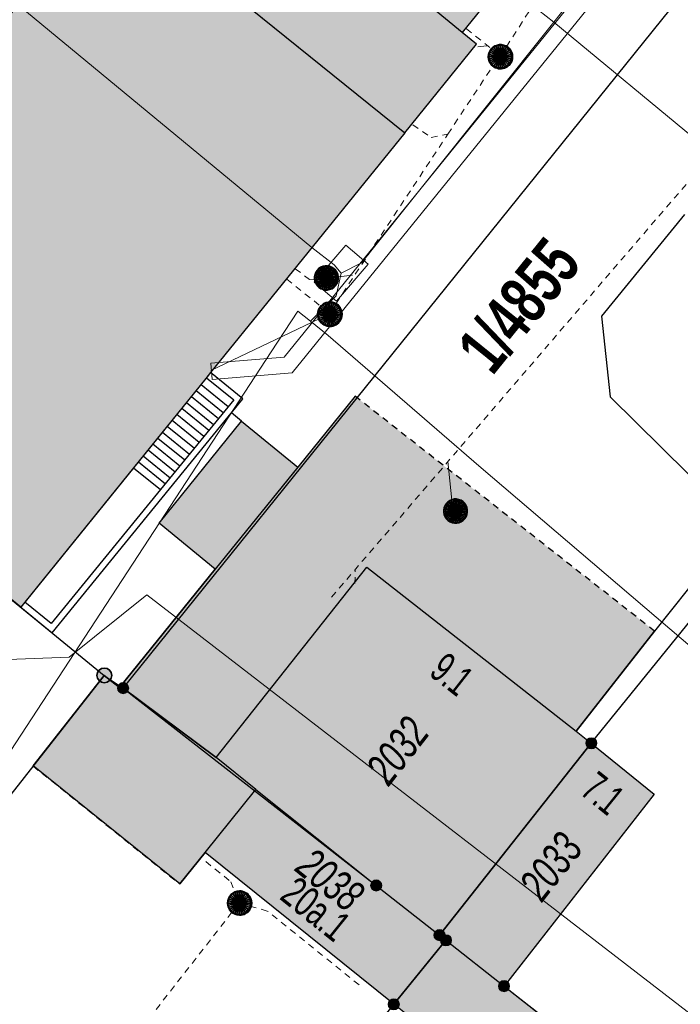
# Model space of a CAD drawing. Header units: metres. Extents: x 2695560 to 2696939, y 1260529 to 1262050.
# Tile 70 of 256: x 2695978 to 2695998, y 1260854 to 1260885. Entities that reach past the tile are written whole.
import ezdxf

# ---------------------------------------------------------------- set-up
doc = ezdxf.new("R2010")
doc.units = ezdxf.units.M
doc.linetypes.add('AUSGEZOGEN', pattern=[0])
doc.linetypes.add('VERDECKT2_S2', pattern=[0.36, 0.2, -0.16])
for name, color, linetype in [('XR$1$AV_Flächen (EO)', 7, 'AUSGEZOGEN'), ('XR$1$AV_Gebäudeflächen (BB)', 7, 'AUSGEZOGEN'), ('XR$1$AV_Gebäudeflächen (EO)', 7, 'AUSGEZOGEN'), ('XR$1$AV_Gebäudeflächen ut.', 7, 'AUSGEZOGEN'), ('XR$1$AV_Grenzpunkte', 7, 'AUSGEZOGEN'), ('XR$1$AV_Grundstück-Nr.', 7, 'AUSGEZOGEN'), ('XR$1$AV_Haus-Nr.', 7, 'AUSGEZOGEN'), ('XR$1$AV_Linien (BB)', 7, 'AUSGEZOGEN'), ('XR$1$AV_Linien (EO)', 7, 'AUSGEZOGEN'), ('XR$1$AV_Versicherung-Nr.', 7, 'AUSGEZOGEN'), ('XR$1$AW_LK_Schachtdeckel', 24, 'AUSGEZOGEN'), ('XR$1$Liegenschaftsgrenzen', 7, 'AUSGEZOGEN'), ('XR$1$PFAV', 255, 'AUSGEZOGEN'), ('XR$1$PFAW', 255, 'AUSGEZOGEN')]:
    doc.layers.add(name, color=color, linetype=linetype)
for name, color, linetype, lineweight in [('XR$2$ABW-Linie-R-genau', 4, 'AUSGEZOGEN', 18), ('XR$2$ABW-Linie-R-ungenau', 4, 'VERDECKT2_S2', 18), ('XR$2$ABW-Punkt', 6, 'AUSGEZOGEN', 18), ('XR$2$ELE-LinieFlaeche-genau', 1, 'AUSGEZOGEN', 18), ('XR$2$KOM-Flaeche-U-oberirdisch', 91, 'AUSGEZOGEN', 18), ('XR$2$KOM-Linie-U-genau', 91, 'AUSGEZOGEN', 18)]:
    doc.layers.add(name, color=color, linetype=linetype, lineweight=lineweight)
doc.styles.add('ARIAL', font='arial.ttf')

# ---------------------------------------------------------------- blocks, each defined once
blk = doc.blocks.new('BAV15')
at = {"layer": 'XR$1$PFAV', "transparency": 33554687}
blk.add_hatch(color=7, dxfattribs=at).paths.add_polyline_path([(0.5, 0), (0.49, 0.101), (0.459, 0.197), (0.41, 0.286), (0.344, 0.362), (0.264, 0.424), (0.174, 0.469), (0.076, 0.494), (-0.025, 0.499), (-0.125, 0.484), (-0.22, 0.449), (-0.306, 0.395), (-0.379, 0.326), (-0.437, 0.243), (-0.477, 0.15), (-0.497, 0.051), (-0.497, -0.051), (-0.477, -0.15), (-0.437, -0.243), (-0.379, -0.326), (-0.306, -0.395), (-0.22, -0.449), (-0.125, -0.484), (-0.025, -0.499), (0.076, -0.494), (0.174, -0.469), (0.264, -0.424), (0.344, -0.362), (0.41, -0.286), (0.459, -0.197), (0.49, -0.101)])
at = {"color": 7, "transparency": 33554687}
for start, end in [(90, 270), (270, 90)]:
    blk.add_arc((0, 0), 0.5, start, end, dxfattribs=at)
at = {"layer": 'XR$1$PFAV', "transparency": 33554687}
blk.add_circle((0, 0), 0.5, dxfattribs=at)
blk = doc.blocks.new('BAW2090')
at = {"layer": 'XR$1$PFAW', "lineweight": 25, "transparency": 33554687}
blk.add_hatch(color=7, dxfattribs=at).paths.add_polyline_path([(0.5, 0), (0.49, 0.101), (0.459, 0.197), (0.41, 0.286), (0.344, 0.362), (0.264, 0.424), (0.174, 0.469), (0.076, 0.494), (-0.025, 0.499), (-0.125, 0.484), (-0.22, 0.449), (-0.306, 0.395), (-0.379, 0.326), (-0.437, 0.243), (-0.477, 0.15), (-0.497, 0.051), (-0.497, -0.051), (-0.477, -0.15), (-0.437, -0.243), (-0.379, -0.326), (-0.306, -0.395), (-0.22, -0.449), (-0.125, -0.484), (-0.025, -0.499), (0.076, -0.494), (0.174, -0.469), (0.264, -0.424), (0.344, -0.362), (0.41, -0.286), (0.459, -0.197), (0.49, -0.101)])
at = {"lineweight": 25, "transparency": 33554687}
for p, q in [((-0.177, 0.468), (-0.177, -0.468)), ((0.179, 0.467), (0.177, -0.468))]:
    blk.add_line(p, q, dxfattribs=at)
for start, end in [(90, 180), (0, 90), (180, 270), (270, 0)]:
    blk.add_arc((0, 0), 0.5, start, end, dxfattribs=at)
blk = doc.blocks.new('BAW2082')
at = {"layer": 'XR$1$PFAW', "transparency": 33554687}
blk.add_hatch(color=7, dxfattribs=at).paths.add_polyline_path([(0.509, -0.003), (0.499, 0.098), (0.469, 0.194), (0.42, 0.283), (0.354, 0.359), (0.274, 0.421), (0.183, 0.466), (0.085, 0.491), (-0.016, 0.496), (-0.116, 0.481), (-0.211, 0.446), (-0.297, 0.392), (-0.37, 0.323), (-0.428, 0.24), (-0.468, 0.147), (-0.488, 0.047), (-0.488, -0.054), (-0.468, -0.153), (-0.428, -0.246), (-0.37, -0.329), (-0.297, -0.398), (-0.211, -0.452), (-0.116, -0.487), (-0.016, -0.502), (0.085, -0.497), (0.183, -0.472), (0.274, -0.427), (0.354, -0.366), (0.42, -0.289), (0.469, -0.2), (0.499, -0.104)])
at = {"transparency": 33554687}
for start, end in [(91.1948, 268.8052), (268.8052, 91.1948)]:
    blk.add_arc((0.01, 0), 0.5, start, end, dxfattribs=at)
at = {"layer": 'XR$1$PFAW', "transparency": 33554687}
blk.add_circle((0.009, -0.003), 0.5, dxfattribs=at)
blk = doc.blocks.new('BAW2088')
at = {"layer": 'XR$1$PFAW', "transparency": 33554687}
blk.add_hatch(color=253, dxfattribs=at).paths.add_polyline_path([(0.51, 0), (0.5, 0.101), (0.47, 0.197), (0.421, 0.286), (0.355, 0.362), (0.275, 0.424), (0.184, 0.469), (0.086, 0.494), (-0.015, 0.499), (-0.115, 0.484), (-0.21, 0.449), (-0.296, 0.395), (-0.369, 0.326), (-0.427, 0.243), (-0.467, 0.15), (-0.487, 0.051), (-0.487, -0.051), (-0.467, -0.15), (-0.427, -0.243), (-0.369, -0.326), (-0.296, -0.395), (-0.21, -0.449), (-0.115, -0.484), (-0.015, -0.499), (0.086, -0.494), (0.184, -0.469), (0.275, -0.424), (0.355, -0.362), (0.421, -0.286), (0.47, -0.197), (0.5, -0.101)])
at = {"transparency": 33554687}
for start, end in [(91.1948, 268.8052), (268.8052, 91.1948)]:
    blk.add_arc((0.01, 0), 0.5, start, end, dxfattribs=at)
at = {"layer": 'XR$1$PFAW', "transparency": 33554687}
blk.add_circle((0.01, 0), 0.5, dxfattribs=at)
blk = doc.blocks.new('ABW-NORMSCHACHT_WEITERE')
at = {"layer": 'XR$2$ABW-Punkt', "linetype": 'AUSGEZOGEN', "lineweight": 25, "transparency": 33554687}
for points in [[(-196, 39, 2500), (0, 0, 2500), (-200, 0, 2500)], [(-196, 39), (0, 0), (-200, 0)], [(-196, 39, 2500), (-196, 39), (-200, 0), (-200, 0, 2500)], [(-200, 0, 2500), (0, 0, 2500), (-196, -39, 2500)], [(-200, 0), (0, 0), (-196, -39)], [(-185, 77, 2500), (0, 0, 2500), (-196, 39, 2500)], [(-185, 77), (0, 0), (-196, 39)], [(-185, 77, 2500), (-185, 77), (-196, 39), (-196, 39, 2500)], [(-196, -39, 2500), (0, 0, 2500), (-185, -77, 2500)], [(-196, -39), (0, 0), (-185, -77)], [(-166, 111, 2500), (0, 0, 2500), (-185, 77, 2500)], [(-166, 111), (0, 0), (-185, 77)], [(-166, 111, 2500), (-166, 111), (-185, 77), (-185, 77, 2500)], [(-185, -77, 2500), (0, 0, 2500), (-166, -111, 2500)], [(-185, -77), (0, 0), (-166, -111)], [(-141, 141, 2500), (0, 0, 2500), (-166, 111, 2500)], [(-141, 141), (0, 0), (-166, 111)], [(-141, 141, 2500), (-141, 141), (-166, 111), (-166, 111, 2500)], [(-166, -111, 2500), (0, 0, 2500), (-141, -141, 2500)], [(-166, -111), (0, 0), (-141, -141)], [(-111, 166, 2500), (0, 0, 2500), (-141, 141, 2500)], [(-111, 166), (0, 0), (-141, 141)], [(-111, 166, 2500), (-111, 166), (-141, 141), (-141, 141, 2500)], [(-141, -141, 2500), (0, 0, 2500), (-111, -166, 2500)], [(-141, -141), (0, 0), (-111, -166)], [(-77, 185, 2500), (0, 0, 2500), (-111, 166, 2500)], [(-77, 185), (0, 0), (-111, 166)], [(-77, 185, 2500), (-77, 185), (-111, 166), (-111, 166, 2500)], [(-111, -166, 2500), (0, 0, 2500), (-77, -185, 2500)], [(-111, -166), (0, 0), (-77, -185)], [(-39, 196, 2500), (0, 0, 2500), (-77, 185, 2500)], [(-39, 196), (0, 0), (-77, 185)], [(-39, 196, 2500), (-39, 196), (-77, 185), (-77, 185, 2500)], [(-77, -185, 2500), (0, 0, 2500), (-39, -196, 2500)], [(-77, -185), (0, 0), (-39, -196)], [(0, 200, 2500), (0, 0, 2500), (-39, 196, 2500)], [(0, 200), (0, 0), (-39, 196)], [(0, 200, 2500), (0, 200), (-39, 196), (-39, 196, 2500)], [(-39, -196, 2500), (0, 0, 2500), (0, -200, 2500)], [(-39, -196), (0, 0), (0, -200)], [(39, 196, 2500), (0, 0, 2500), (0, 200, 2500)], [(39, 196), (0, 0), (0, 200)], [(39, 196, 2500), (39, 196), (0, 200), (0, 200, 2500)], [(77, 185, 2500), (0, 0, 2500), (39, 196, 2500)], [(77, 185), (0, 0), (39, 196)], [(111, 166, 2500), (0, 0, 2500), (77, 185, 2500)], [(111, 166), (0, 0), (77, 185)], [(141, 141, 2500), (0, 0, 2500), (111, 166, 2500)], [(141, 141), (0, 0), (111, 166)], [(166, 111, 2500), (0, 0, 2500), (141, 141, 2500)], [(166, 111), (0, 0), (141, 141)], [(185, 77, 2500), (0, 0, 2500), (166, 111, 2500)], [(185, 77), (0, 0), (166, 111)], [(196, 39, 2500), (0, 0, 2500), (185, 77, 2500)], [(196, 39), (0, 0), (185, 77)], [(200, 0, 2500), (0, 0, 2500), (196, 39, 2500)], [(200, 0), (0, 0), (196, 39)], [(0, -200, 2500), (0, 0, 2500), (39, -196, 2500)], [(39, -196, 2500), (0, 0, 2500), (77, -185, 2500)], [(77, -185, 2500), (0, 0, 2500), (111, -166, 2500)], [(111, -166, 2500), (0, 0, 2500), (141, -141, 2500)], [(141, -141, 2500), (0, 0, 2500), (166, -111, 2500)], [(166, -111, 2500), (0, 0, 2500), (185, -77, 2500)], [(185, -77, 2500), (0, 0, 2500), (196, -39, 2500)], [(196, -39, 2500), (0, 0, 2500), (200, 0, 2500)], [(0, -200), (0, 0), (39, -196)], [(39, -196), (0, 0), (77, -185)], [(77, -185), (0, 0), (111, -166)], [(111, -166), (0, 0), (141, -141)], [(141, -141), (0, 0), (166, -111)], [(166, -111), (0, 0), (185, -77)], [(185, -77), (0, 0), (196, -39)], [(196, -39), (0, 0), (200, 0)], [(77, 185, 2500), (77, 185), (39, 196), (39, 196, 2500)], [(111, 166, 2500), (111, 166), (77, 185), (77, 185, 2500)], [(141, 141, 2500), (141, 141), (111, 166), (111, 166, 2500)], [(166, 111, 2500), (166, 111), (141, 141), (141, 141, 2500)], [(185, 77, 2500), (185, 77), (166, 111), (166, 111, 2500)], [(196, 39, 2500), (196, 39), (185, 77), (185, 77, 2500)], [(200, 0, 2500), (200, 0), (196, 39), (196, 39, 2500)], [(-200, 0, 2500), (-200, 0), (-196, -39), (-196, -39, 2500)], [(-196, -39, 2500), (-196, -39), (-185, -77), (-185, -77, 2500)], [(-185, -77, 2500), (-185, -77), (-166, -111), (-166, -111, 2500)], [(-166, -111, 2500), (-166, -111), (-141, -141), (-141, -141, 2500)], [(-141, -141, 2500), (-141, -141), (-111, -166), (-111, -166, 2500)], [(-111, -166, 2500), (-111, -166), (-77, -185), (-77, -185, 2500)], [(-77, -185, 2500), (-77, -185), (-39, -196), (-39, -196, 2500)], [(-39, -196, 2500), (-39, -196), (0, -200), (0, -200, 2500)], [(0, -200, 2500), (0, -200), (39, -196), (39, -196, 2500)], [(39, -196, 2500), (39, -196), (77, -185), (77, -185, 2500)], [(77, -185, 2500), (77, -185), (111, -166), (111, -166, 2500)], [(111, -166, 2500), (111, -166), (141, -141), (141, -141, 2500)], [(141, -141, 2500), (141, -141), (166, -111), (166, -111, 2500)], [(166, -111, 2500), (166, -111), (185, -77), (185, -77, 2500)], [(185, -77, 2500), (185, -77), (196, -39), (196, -39, 2500)], [(196, -39, 2500), (196, -39), (200, 0), (200, 0, 2500)]]:
    blk.add_3dface(points, dxfattribs=at)
blk = doc.blocks.new('ABW-OELABSCHEIDER')
at = {"layer": 'XR$2$ABW-Punkt', "linetype": 'AUSGEZOGEN', "lineweight": 25, "transparency": 33554687}
for p, q in [((-100, 283, 2500), (-100, -283, 2500)), ((100, 283, 2500), (100, -283, 2500))]:
    blk.add_line(p, q, dxfattribs=at)
for points in [[(-294, 59, 2500), (0, 0, 2500), (-300, 0, 2500)], [(-294, 59), (0, 0), (-300, 0)], [(-294, 59, 2500), (-294, 59), (-300, 0), (-300, 0, 2500)], [(-277, 115, 2500), (0, 0, 2500), (-294, 59, 2500)], [(-277, 115), (0, 0), (-294, 59)], [(-277, 115, 2500), (-277, 115), (-294, 59), (-294, 59, 2500)], [(-249, 167, 2500), (0, 0, 2500), (-277, 115, 2500)], [(-249, 167), (0, 0), (-277, 115)], [(-249, 167, 2500), (-249, 167), (-277, 115), (-277, 115, 2500)], [(-212, 212, 2500), (0, 0, 2500), (-249, 167, 2500)], [(-212, 212), (0, 0), (-249, 167)], [(-212, 212, 2500), (-212, 212), (-249, 167), (-249, 167, 2500)], [(-167, 249, 2500), (0, 0, 2500), (-212, 212, 2500)], [(-167, 249), (0, 0), (-212, 212)], [(-167, 249, 2500), (-167, 249), (-212, 212), (-212, 212, 2500)], [(-115, 277, 2500), (0, 0, 2500), (-167, 249, 2500)], [(-115, 277), (0, 0), (-167, 249)], [(-115, 277, 2500), (-115, 277), (-167, 249), (-167, 249, 2500)], [(-59, 294, 2500), (0, 0, 2500), (-115, 277, 2500)], [(-59, 294), (0, 0), (-115, 277)], [(-59, 294, 2500), (-59, 294), (-115, 277), (-115, 277, 2500)], [(0, 300, 2500), (0, 0, 2500), (-59, 294, 2500)], [(0, 300), (0, 0), (-59, 294)], [(0, 300, 2500), (0, 300), (-59, 294), (-59, 294, 2500)], [(59, 294, 2500), (0, 0, 2500), (0, 300, 2500)], [(59, 294), (0, 0), (0, 300)], [(59, 294, 2500), (59, 294), (0, 300), (0, 300, 2500)], [(115, 277, 2500), (0, 0, 2500), (59, 294, 2500)], [(115, 277), (0, 0), (59, 294)], [(167, 249, 2500), (0, 0, 2500), (115, 277, 2500)], [(167, 249), (0, 0), (115, 277)], [(212, 212, 2500), (0, 0, 2500), (167, 249, 2500)], [(212, 212), (0, 0), (167, 249)], [(249, 167, 2500), (0, 0, 2500), (212, 212, 2500)], [(249, 167), (0, 0), (212, 212)], [(277, 115, 2500), (0, 0, 2500), (249, 167, 2500)], [(277, 115), (0, 0), (249, 167)], [(294, 59, 2500), (0, 0, 2500), (277, 115, 2500)], [(294, 59), (0, 0), (277, 115)], [(300, 0, 2500), (0, 0, 2500), (294, 59, 2500)], [(300, 0), (0, 0), (294, 59)], [(115, 277, 2500), (115, 277), (59, 294), (59, 294, 2500)], [(167, 249, 2500), (167, 249), (115, 277), (115, 277, 2500)], [(212, 212, 2500), (212, 212), (167, 249), (167, 249, 2500)], [(249, 167, 2500), (249, 167), (212, 212), (212, 212, 2500)], [(277, 115, 2500), (277, 115), (249, 167), (249, 167, 2500)], [(294, 59, 2500), (294, 59), (277, 115), (277, 115, 2500)], [(300, 0, 2500), (300, 0), (294, 59), (294, 59, 2500)], [(-300, 0, 2500), (0, 0, 2500), (-294, -59, 2500)], [(-300, 0), (0, 0), (-294, -59)], [(-300, 0, 2500), (-300, 0), (-294, -59), (-294, -59, 2500)], [(-294, -59, 2500), (0, 0, 2500), (-277, -115, 2500)], [(-294, -59), (0, 0), (-277, -115)], [(-294, -59, 2500), (-294, -59), (-277, -115), (-277, -115, 2500)], [(-277, -115, 2500), (0, 0, 2500), (-249, -167, 2500)], [(-277, -115), (0, 0), (-249, -167)], [(-277, -115, 2500), (-277, -115), (-249, -167), (-249, -167, 2500)], [(-249, -167, 2500), (0, 0, 2500), (-212, -212, 2500)], [(-249, -167), (0, 0), (-212, -212)], [(-249, -167, 2500), (-249, -167), (-212, -212), (-212, -212, 2500)], [(-212, -212, 2500), (0, 0, 2500), (-167, -249, 2500)], [(-212, -212), (0, 0), (-167, -249)], [(-212, -212, 2500), (-212, -212), (-167, -249), (-167, -249, 2500)], [(-167, -249, 2500), (0, 0, 2500), (-115, -277, 2500)], [(-167, -249), (0, 0), (-115, -277)], [(-167, -249, 2500), (-167, -249), (-115, -277), (-115, -277, 2500)], [(-115, -277, 2500), (0, 0, 2500), (-59, -294, 2500)], [(-115, -277), (0, 0), (-59, -294)], [(-115, -277, 2500), (-115, -277), (-59, -294), (-59, -294, 2500)], [(-59, -294, 2500), (0, 0, 2500), (0, -300, 2500)], [(-59, -294), (0, 0), (0, -300)], [(-59, -294, 2500), (-59, -294), (0, -300), (0, -300, 2500)], [(0, -300, 2500), (0, 0, 2500), (59, -294, 2500)], [(59, -294, 2500), (0, 0, 2500), (115, -277, 2500)], [(115, -277, 2500), (0, 0, 2500), (167, -249, 2500)], [(167, -249, 2500), (0, 0, 2500), (212, -212, 2500)], [(212, -212, 2500), (0, 0, 2500), (249, -167, 2500)], [(249, -167, 2500), (0, 0, 2500), (277, -115, 2500)], [(277, -115, 2500), (0, 0, 2500), (294, -59, 2500)], [(294, -59, 2500), (0, 0, 2500), (300, 0, 2500)], [(0, -300), (0, 0), (59, -294)], [(59, -294), (0, 0), (115, -277)], [(115, -277), (0, 0), (167, -249)], [(167, -249), (0, 0), (212, -212)], [(212, -212), (0, 0), (249, -167)], [(249, -167), (0, 0), (277, -115)], [(277, -115), (0, 0), (294, -59)], [(294, -59), (0, 0), (300, 0)], [(0, -300, 2500), (0, -300), (59, -294), (59, -294, 2500)], [(59, -294, 2500), (59, -294), (115, -277), (115, -277, 2500)], [(115, -277, 2500), (115, -277), (167, -249), (167, -249, 2500)], [(167, -249, 2500), (167, -249), (212, -212), (212, -212, 2500)], [(212, -212, 2500), (212, -212), (249, -167), (249, -167, 2500)], [(249, -167, 2500), (249, -167), (277, -115), (277, -115, 2500)], [(277, -115, 2500), (277, -115), (294, -59), (294, -59, 2500)], [(294, -59, 2500), (294, -59), (300, 0), (300, 0, 2500)]]:
    blk.add_3dface(points, dxfattribs=at)
blk = doc.blocks.new('ABW-SCHLAMMSAMMLER_RUND')
at = {"layer": 'XR$2$ABW-Punkt', "linetype": 'AUSGEZOGEN', "lineweight": 13, "transparency": 33554687}
for p, q in [((-70, 75, 2500), (70, 75, 2500)), ((-70, -75, 2500), (70, -75, 2500))]:
    blk.add_line(p, q, dxfattribs=at)
blk.add_polyline3d([(90, 0, 2500), (0, 0, 2500), (-90, 0, 2500)], dxfattribs=at)
at = {"layer": 'XR$2$ABW-Punkt', "linetype": 'AUSGEZOGEN', "lineweight": 25, "transparency": 33554687}
for points in [[(-147, 29, 2500), (0, 0, 2500), (-150, 0, 2500)], [(-147, 29), (0, 0), (-150, 0)], [(-147, 29, 2500), (-147, 29), (-150, 0), (-150, 0, 2500)], [(-150, 0, 2500), (0, 0, 2500), (-147, -29, 2500)], [(-150, 0), (0, 0), (-147, -29)], [(-139, 57, 2500), (0, 0, 2500), (-147, 29, 2500)], [(-139, 57), (0, 0), (-147, 29)], [(-139, 57, 2500), (-139, 57), (-147, 29), (-147, 29, 2500)], [(-147, -29, 2500), (0, 0, 2500), (-139, -57, 2500)], [(-147, -29), (0, 0), (-139, -57)], [(-125, 83, 2500), (0, 0, 2500), (-139, 57, 2500)], [(-125, 83), (0, 0), (-139, 57)], [(-125, 83, 2500), (-125, 83), (-139, 57), (-139, 57, 2500)], [(-139, -57, 2500), (0, 0, 2500), (-125, -83, 2500)], [(-139, -57), (0, 0), (-125, -83)], [(-106, 106, 2500), (0, 0, 2500), (-125, 83, 2500)], [(-106, 106), (0, 0), (-125, 83)], [(-106, 106, 2500), (-106, 106), (-125, 83), (-125, 83, 2500)], [(-125, -83, 2500), (0, 0, 2500), (-106, -106, 2500)], [(-125, -83), (0, 0), (-106, -106)], [(-83, 125, 2500), (0, 0, 2500), (-106, 106, 2500)], [(-83, 125), (0, 0), (-106, 106)], [(-83, 125, 2500), (-83, 125), (-106, 106), (-106, 106, 2500)], [(-106, -106, 2500), (0, 0, 2500), (-83, -125, 2500)], [(-106, -106), (0, 0), (-83, -125)], [(-57, 139, 2500), (0, 0, 2500), (-83, 125, 2500)], [(-57, 139), (0, 0), (-83, 125)], [(-57, 139, 2500), (-57, 139), (-83, 125), (-83, 125, 2500)], [(-83, -125, 2500), (0, 0, 2500), (-57, -139, 2500)], [(-83, -125), (0, 0), (-57, -139)], [(-29, 147, 2500), (0, 0, 2500), (-57, 139, 2500)], [(-29, 147), (0, 0), (-57, 139)], [(-29, 147, 2500), (-29, 147), (-57, 139), (-57, 139, 2500)], [(-57, -139, 2500), (0, 0, 2500), (-29, -147, 2500)], [(-57, -139), (0, 0), (-29, -147)], [(0, 150, 2500), (0, 0, 2500), (-29, 147, 2500)], [(0, 150), (0, 0), (-29, 147)], [(0, 150, 2500), (0, 150), (-29, 147), (-29, 147, 2500)], [(-29, -147, 2500), (0, 0, 2500), (0, -150, 2500)], [(-29, -147), (0, 0), (0, -150)], [(29, 147, 2500), (0, 0, 2500), (0, 150, 2500)], [(29, 147), (0, 0), (0, 150)], [(29, 147, 2500), (29, 147), (0, 150), (0, 150, 2500)], [(57, 139, 2500), (0, 0, 2500), (29, 147, 2500)], [(57, 139), (0, 0), (29, 147)], [(83, 125, 2500), (0, 0, 2500), (57, 139, 2500)], [(83, 125), (0, 0), (57, 139)], [(106, 106, 2500), (0, 0, 2500), (83, 125, 2500)], [(106, 106), (0, 0), (83, 125)], [(125, 83, 2500), (0, 0, 2500), (106, 106, 2500)], [(125, 83), (0, 0), (106, 106)], [(139, 57, 2500), (0, 0, 2500), (125, 83, 2500)], [(139, 57), (0, 0), (125, 83)], [(147, 29, 2500), (0, 0, 2500), (139, 57, 2500)], [(147, 29), (0, 0), (139, 57)], [(150, 0, 2500), (0, 0, 2500), (147, 29, 2500)], [(150, 0), (0, 0), (147, 29)], [(0, -150, 2500), (0, 0, 2500), (29, -147, 2500)], [(29, -147, 2500), (0, 0, 2500), (57, -139, 2500)], [(57, -139, 2500), (0, 0, 2500), (83, -125, 2500)], [(83, -125, 2500), (0, 0, 2500), (106, -106, 2500)], [(106, -106, 2500), (0, 0, 2500), (125, -83, 2500)], [(125, -83, 2500), (0, 0, 2500), (139, -57, 2500)], [(139, -57, 2500), (0, 0, 2500), (147, -29, 2500)], [(147, -29, 2500), (0, 0, 2500), (150, 0, 2500)], [(0, -150), (0, 0), (29, -147)], [(29, -147), (0, 0), (57, -139)], [(57, -139), (0, 0), (83, -125)], [(83, -125), (0, 0), (106, -106)], [(106, -106), (0, 0), (125, -83)], [(125, -83), (0, 0), (139, -57)], [(139, -57), (0, 0), (147, -29)], [(147, -29), (0, 0), (150, 0)], [(57, 139, 2500), (57, 139), (29, 147), (29, 147, 2500)], [(83, 125, 2500), (83, 125), (57, 139), (57, 139, 2500)], [(106, 106, 2500), (106, 106), (83, 125), (83, 125, 2500)], [(125, 83, 2500), (125, 83), (106, 106), (106, 106, 2500)], [(139, 57, 2500), (139, 57), (125, 83), (125, 83, 2500)], [(147, 29, 2500), (147, 29), (139, 57), (139, 57, 2500)], [(150, 0, 2500), (150, 0), (147, 29), (147, 29, 2500)], [(-150, 0, 2500), (-150, 0), (-147, -29), (-147, -29, 2500)], [(-147, -29, 2500), (-147, -29), (-139, -57), (-139, -57, 2500)], [(-139, -57, 2500), (-139, -57), (-125, -83), (-125, -83, 2500)], [(-125, -83, 2500), (-125, -83), (-106, -106), (-106, -106, 2500)], [(-106, -106, 2500), (-106, -106), (-83, -125), (-83, -125, 2500)], [(-83, -125, 2500), (-83, -125), (-57, -139), (-57, -139, 2500)], [(-57, -139, 2500), (-57, -139), (-29, -147), (-29, -147, 2500)], [(-29, -147, 2500), (-29, -147), (0, -150), (0, -150, 2500)], [(0, -150, 2500), (0, -150), (29, -147), (29, -147, 2500)], [(29, -147, 2500), (29, -147), (57, -139), (57, -139, 2500)], [(57, -139, 2500), (57, -139), (83, -125), (83, -125, 2500)], [(83, -125, 2500), (83, -125), (106, -106), (106, -106, 2500)], [(106, -106, 2500), (106, -106), (125, -83), (125, -83, 2500)], [(125, -83, 2500), (125, -83), (139, -57), (139, -57, 2500)], [(139, -57, 2500), (139, -57), (147, -29), (147, -29, 2500)], [(147, -29, 2500), (147, -29), (150, 0), (150, 0, 2500)]]:
    blk.add_3dface(points, dxfattribs=at)
blk = doc.blocks.new('ABW-KONTROLLSCHACHT')
at = {"layer": 'XR$2$ABW-Punkt', "linetype": 'AUSGEZOGEN', "lineweight": 25, "transparency": 33554687}
for points in [[(-134, 323, 2500), (0, 0, 2500), (-194, 291, 2500)], [(-134, 323), (0, 0), (-194, 291)], [(-134, 323, 2500), (-134, 323), (-194, 291), (-194, 291, 2500)], [(-68, 343, 2500), (0, 0, 2500), (-134, 323, 2500)], [(-68, 343), (0, 0), (-134, 323)], [(-68, 343, 2500), (-68, 343), (-134, 323), (-134, 323, 2500)], [(0, 350, 2500), (0, 0, 2500), (-68, 343, 2500)], [(0, 350), (0, 0), (-68, 343)], [(0, 350, 2500), (0, 350), (-68, 343), (-68, 343, 2500)], [(68, 343, 2500), (0, 0, 2500), (0, 350, 2500)], [(68, 343), (0, 0), (0, 350)], [(68, 343, 2500), (68, 343), (0, 350), (0, 350, 2500)], [(134, 323, 2500), (0, 0, 2500), (68, 343, 2500)], [(134, 323), (0, 0), (68, 343)], [(194, 291, 2500), (0, 0, 2500), (134, 323, 2500)], [(194, 291), (0, 0), (134, 323)], [(134, 323, 2500), (134, 323), (68, 343), (68, 343, 2500)], [(194, 291, 2500), (194, 291), (134, 323), (134, 323, 2500)], [(-343, 68, 2500), (0, 0, 2500), (-350, 0, 2500)], [(-343, 68), (0, 0), (-350, 0)], [(-343, 68, 2500), (-343, 68), (-350, 0), (-350, 0, 2500)], [(-350, 0, 2500), (0, 0, 2500), (-343, -68, 2500)], [(-350, 0), (0, 0), (-343, -68)], [(-323, 134, 2500), (0, 0, 2500), (-343, 68, 2500)], [(-323, 134), (0, 0), (-343, 68)], [(-323, 134, 2500), (-323, 134), (-343, 68), (-343, 68, 2500)], [(-343, -68, 2500), (0, 0, 2500), (-323, -134, 2500)], [(-343, -68), (0, 0), (-323, -134)], [(-291, 194, 2500), (0, 0, 2500), (-323, 134, 2500)], [(-291, 194), (0, 0), (-323, 134)], [(-291, 194, 2500), (-291, 194), (-323, 134), (-323, 134, 2500)], [(-323, -134, 2500), (0, 0, 2500), (-291, -194, 2500)], [(-323, -134), (0, 0), (-291, -194)], [(-247, 247, 2500), (0, 0, 2500), (-291, 194, 2500)], [(-247, 247), (0, 0), (-291, 194)], [(-247, 247, 2500), (-247, 247), (-291, 194), (-291, 194, 2500)], [(-291, -194, 2500), (0, 0, 2500), (-247, -247, 2500)], [(-291, -194), (0, 0), (-247, -247)], [(-194, 291, 2500), (0, 0, 2500), (-247, 247, 2500)], [(-194, 291), (0, 0), (-247, 247)], [(-194, 291, 2500), (-194, 291), (-247, 247), (-247, 247, 2500)], [(-247, -247, 2500), (0, 0, 2500), (-194, -291, 2500)], [(-247, -247), (0, 0), (-194, -291)], [(-194, -291, 2500), (0, 0, 2500), (-134, -323, 2500)], [(-194, -291), (0, 0), (-134, -323)], [(-134, -323, 2500), (0, 0, 2500), (-68, -343, 2500)], [(-134, -323), (0, 0), (-68, -343)], [(-68, -343, 2500), (0, 0, 2500), (0, -350, 2500)], [(-68, -343), (0, 0), (0, -350)], [(247, 247, 2500), (0, 0, 2500), (194, 291, 2500)], [(247, 247), (0, 0), (194, 291)], [(291, 194, 2500), (0, 0, 2500), (247, 247, 2500)], [(291, 194), (0, 0), (247, 247)], [(323, 134, 2500), (0, 0, 2500), (291, 194, 2500)], [(323, 134), (0, 0), (291, 194)], [(343, 68, 2500), (0, 0, 2500), (323, 134, 2500)], [(343, 68), (0, 0), (323, 134)], [(350, 0, 2500), (0, 0, 2500), (343, 68, 2500)], [(350, 0), (0, 0), (343, 68)], [(0, -350, 2500), (0, 0, 2500), (68, -343, 2500)], [(68, -343, 2500), (0, 0, 2500), (134, -323, 2500)], [(134, -323, 2500), (0, 0, 2500), (194, -291, 2500)], [(194, -291, 2500), (0, 0, 2500), (247, -247, 2500)], [(247, -247, 2500), (0, 0, 2500), (291, -194, 2500)], [(291, -194, 2500), (0, 0, 2500), (323, -134, 2500)], [(323, -134, 2500), (0, 0, 2500), (343, -68, 2500)], [(343, -68, 2500), (0, 0, 2500), (350, 0, 2500)], [(0, -350), (0, 0), (68, -343)], [(68, -343), (0, 0), (134, -323)], [(134, -323), (0, 0), (194, -291)], [(194, -291), (0, 0), (247, -247)], [(247, -247), (0, 0), (291, -194)], [(291, -194), (0, 0), (323, -134)], [(323, -134), (0, 0), (343, -68)], [(343, -68), (0, 0), (350, 0)], [(247, 247, 2500), (247, 247), (194, 291), (194, 291, 2500)], [(291, 194, 2500), (291, 194), (247, 247), (247, 247, 2500)], [(323, 134, 2500), (323, 134), (291, 194), (291, 194, 2500)], [(343, 68, 2500), (343, 68), (323, 134), (323, 134, 2500)], [(350, 0, 2500), (350, 0), (343, 68), (343, 68, 2500)], [(-350, 0, 2500), (-350, 0), (-343, -68), (-343, -68, 2500)], [(-343, -68, 2500), (-343, -68), (-323, -134), (-323, -134, 2500)], [(-323, -134, 2500), (-323, -134), (-291, -194), (-291, -194, 2500)], [(-291, -194, 2500), (-291, -194), (-247, -247), (-247, -247, 2500)], [(-247, -247, 2500), (-247, -247), (-194, -291), (-194, -291, 2500)], [(-194, -291, 2500), (-194, -291), (-134, -323), (-134, -323, 2500)], [(134, -323, 2500), (134, -323), (194, -291), (194, -291, 2500)], [(194, -291, 2500), (194, -291), (247, -247), (247, -247, 2500)], [(247, -247, 2500), (247, -247), (291, -194), (291, -194, 2500)], [(291, -194, 2500), (291, -194), (323, -134), (323, -134, 2500)], [(323, -134, 2500), (323, -134), (343, -68), (343, -68, 2500)], [(343, -68, 2500), (343, -68), (350, 0), (350, 0, 2500)], [(-134, -323, 2500), (-134, -323), (-68, -343), (-68, -343, 2500)], [(-68, -343, 2500), (-68, -343), (0, -350), (0, -350, 2500)], [(0, -350, 2500), (0, -350), (68, -343), (68, -343, 2500)], [(68, -343, 2500), (68, -343), (134, -323), (134, -323, 2500)]]:
    blk.add_3dface(points, dxfattribs=at)
blk = doc.blocks.new('ABW-DECKEL')
at = {"layer": 'XR$2$ABW-Punkt', "linetype": 'AUSGEZOGEN', "lineweight": 25, "transparency": 33554687}
for points in [[(-134, 323, 2500), (0, 0, 2500), (-194, 291, 2500)], [(-134, 323), (0, 0), (-194, 291)], [(-134, 323, 2500), (-134, 323), (-194, 291), (-194, 291, 2500)], [(-68, 343, 2500), (0, 0, 2500), (-134, 323, 2500)], [(-68, 343), (0, 0), (-134, 323)], [(-68, 343, 2500), (-68, 343), (-134, 323), (-134, 323, 2500)], [(0, 350, 2500), (0, 0, 2500), (-68, 343, 2500)], [(0, 350), (0, 0), (-68, 343)], [(0, 350, 2500), (0, 350), (-68, 343), (-68, 343, 2500)], [(68, 343, 2500), (0, 0, 2500), (0, 350, 2500)], [(68, 343), (0, 0), (0, 350)], [(68, 343, 2500), (68, 343), (0, 350), (0, 350, 2500)], [(134, 323, 2500), (0, 0, 2500), (68, 343, 2500)], [(134, 323), (0, 0), (68, 343)], [(194, 291, 2500), (0, 0, 2500), (134, 323, 2500)], [(194, 291), (0, 0), (134, 323)], [(134, 323, 2500), (134, 323), (68, 343), (68, 343, 2500)], [(194, 291, 2500), (194, 291), (134, 323), (134, 323, 2500)], [(-343, 68, 2500), (0, 0, 2500), (-350, 0, 2500)], [(-343, 68), (0, 0), (-350, 0)], [(-343, 68, 2500), (-343, 68), (-350, 0), (-350, 0, 2500)], [(-350, 0, 2500), (0, 0, 2500), (-343, -68, 2500)], [(-350, 0), (0, 0), (-343, -68)], [(-323, 134, 2500), (0, 0, 2500), (-343, 68, 2500)], [(-323, 134), (0, 0), (-343, 68)], [(-323, 134, 2500), (-323, 134), (-343, 68), (-343, 68, 2500)], [(-343, -68, 2500), (0, 0, 2500), (-323, -134, 2500)], [(-343, -68), (0, 0), (-323, -134)], [(-291, 194, 2500), (0, 0, 2500), (-323, 134, 2500)], [(-291, 194), (0, 0), (-323, 134)], [(-291, 194, 2500), (-291, 194), (-323, 134), (-323, 134, 2500)], [(-323, -134, 2500), (0, 0, 2500), (-291, -194, 2500)], [(-323, -134), (0, 0), (-291, -194)], [(-247, 247, 2500), (0, 0, 2500), (-291, 194, 2500)], [(-247, 247), (0, 0), (-291, 194)], [(-247, 247, 2500), (-247, 247), (-291, 194), (-291, 194, 2500)], [(-291, -194, 2500), (0, 0, 2500), (-247, -247, 2500)], [(-291, -194), (0, 0), (-247, -247)], [(-194, 291, 2500), (0, 0, 2500), (-247, 247, 2500)], [(-194, 291), (0, 0), (-247, 247)], [(-194, 291, 2500), (-194, 291), (-247, 247), (-247, 247, 2500)], [(-247, -247, 2500), (0, 0, 2500), (-194, -291, 2500)], [(-247, -247), (0, 0), (-194, -291)], [(-194, -291, 2500), (0, 0, 2500), (-134, -323, 2500)], [(-194, -291), (0, 0), (-134, -323)], [(-134, -323, 2500), (0, 0, 2500), (-68, -343, 2500)], [(-134, -323), (0, 0), (-68, -343)], [(-68, -343, 2500), (0, 0, 2500), (0, -350, 2500)], [(-68, -343), (0, 0), (0, -350)], [(247, 247, 2500), (0, 0, 2500), (194, 291, 2500)], [(247, 247), (0, 0), (194, 291)], [(291, 194, 2500), (0, 0, 2500), (247, 247, 2500)], [(291, 194), (0, 0), (247, 247)], [(323, 134, 2500), (0, 0, 2500), (291, 194, 2500)], [(323, 134), (0, 0), (291, 194)], [(343, 68, 2500), (0, 0, 2500), (323, 134, 2500)], [(343, 68), (0, 0), (323, 134)], [(350, 0, 2500), (0, 0, 2500), (343, 68, 2500)], [(350, 0), (0, 0), (343, 68)], [(0, -350, 2500), (0, 0, 2500), (68, -343, 2500)], [(68, -343, 2500), (0, 0, 2500), (134, -323, 2500)], [(134, -323, 2500), (0, 0, 2500), (194, -291, 2500)], [(194, -291, 2500), (0, 0, 2500), (247, -247, 2500)], [(247, -247, 2500), (0, 0, 2500), (291, -194, 2500)], [(291, -194, 2500), (0, 0, 2500), (323, -134, 2500)], [(323, -134, 2500), (0, 0, 2500), (343, -68, 2500)], [(343, -68, 2500), (0, 0, 2500), (350, 0, 2500)], [(0, -350), (0, 0), (68, -343)], [(68, -343), (0, 0), (134, -323)], [(134, -323), (0, 0), (194, -291)], [(194, -291), (0, 0), (247, -247)], [(247, -247), (0, 0), (291, -194)], [(291, -194), (0, 0), (323, -134)], [(323, -134), (0, 0), (343, -68)], [(343, -68), (0, 0), (350, 0)], [(247, 247, 2500), (247, 247), (194, 291), (194, 291, 2500)], [(291, 194, 2500), (291, 194), (247, 247), (247, 247, 2500)], [(323, 134, 2500), (323, 134), (291, 194), (291, 194, 2500)], [(343, 68, 2500), (343, 68), (323, 134), (323, 134, 2500)], [(350, 0, 2500), (350, 0), (343, 68), (343, 68, 2500)], [(-350, 0, 2500), (-350, 0), (-343, -68), (-343, -68, 2500)], [(-343, -68, 2500), (-343, -68), (-323, -134), (-323, -134, 2500)], [(-323, -134, 2500), (-323, -134), (-291, -194), (-291, -194, 2500)], [(-291, -194, 2500), (-291, -194), (-247, -247), (-247, -247, 2500)], [(-247, -247, 2500), (-247, -247), (-194, -291), (-194, -291, 2500)], [(-194, -291, 2500), (-194, -291), (-134, -323), (-134, -323, 2500)], [(134, -323, 2500), (134, -323), (194, -291), (194, -291, 2500)], [(194, -291, 2500), (194, -291), (247, -247), (247, -247, 2500)], [(247, -247, 2500), (247, -247), (291, -194), (291, -194, 2500)], [(291, -194, 2500), (291, -194), (323, -134), (323, -134, 2500)], [(323, -134, 2500), (323, -134), (343, -68), (343, -68, 2500)], [(343, -68, 2500), (343, -68), (350, 0), (350, 0, 2500)], [(-134, -323, 2500), (-134, -323), (-68, -343), (-68, -343, 2500)], [(-68, -343, 2500), (-68, -343), (0, -350), (0, -350, 2500)], [(0, -350, 2500), (0, -350), (68, -343), (68, -343, 2500)], [(68, -343, 2500), (68, -343), (134, -323), (134, -323, 2500)]]:
    blk.add_3dface(points, dxfattribs=at)

msp = doc.modelspace()

# ---------------------------------------------------------------- hatches: boundary and pattern name
at = {"layer": 'XR$1$AV_Gebäudeflächen (BB)', "true_color": 0xd2d2d2, "transparency": 33554687}
for points in [[(2695991.247, 1260884.389), (2695997.084, 1260891.581), (2695997.141, 1260891.65), (2695991.038, 1260896.667), (2695985.099, 1260889.443)], [(2695989.485, 1260881.295), (2695980.343, 1260888.665), (2695980.122, 1260888.393), (2695977.005, 1260884.548), (2695976.249, 1260883.615), (2695969.468, 1260889.113), (2695968.994, 1260889.497), (2695961.17, 1260879.88), (2695965.95, 1260876.07), (2695969.04, 1260873.59), (2695973.03, 1260870.44), (2695977.643, 1260866.681), (2695983.352, 1260873.729), (2695983.497, 1260873.908), (2695985.398, 1260876.254)], [(2695984.447, 1260872.41), (2695981.909, 1260869.266), (2695983.641, 1260867.854), (2695986.181, 1260870.996)], [(2695990.55, 1260856.58), (2695995.23, 1260862.49), (2695994.758, 1260862.86), (2695988.314, 1260867.91), (2695983.663, 1260862.052), (2695984.887, 1260861.068), (2695988.6, 1260858.11)], [(2695995.23, 1260862.49), (2695990.55, 1260856.58), (2695990.75, 1260856.42), (2695992.54, 1260855.01), (2695997.17, 1260860.926)], [(2695990.55, 1260856.58), (2695988.6, 1260858.11), (2695984.887, 1260861.068), (2695983.325, 1260859.126), (2695989.14, 1260854.45), (2695990.75, 1260856.42)], [(2695992.54, 1260855.01), (2695990.75, 1260856.42), (2695989.14, 1260854.45), (2695995.05, 1260849.81), (2695996.67, 1260851.77)]]:
    msp.add_hatch(color=254, dxfattribs=at).paths.add_polyline_path(points)
at = {"layer": 'XR$1$AV_Gebäudeflächen (EO)', "true_color": 0xebebeb, "transparency": 33554687}
for points in [[(2695983.663, 1260862.052), (2695988.314, 1260867.91), (2695994.758, 1260862.86), (2695997.177, 1260865.948), (2695987.947, 1260873.182), (2695986.181, 1260870.996), (2695983.641, 1260867.854), (2695980.693, 1260864.207), (2695980.8, 1260864.19)], [(2695978.026, 1260861.792), (2695982.546, 1260858.157), (2695983.325, 1260859.126), (2695984.887, 1260861.068), (2695983.663, 1260862.052), (2695980.8, 1260864.19), (2695980.693, 1260864.207), (2695980.22, 1260864.58)]]:
    msp.add_hatch(color=7, dxfattribs=at).paths.add_polyline_path(points)
at = {"layer": 'XR$1$AV_Gebäudeflächen ut.', "true_color": 0xf5f5f5, "transparency": 33554687}
msp.add_hatch(color=7, dxfattribs=at).paths.add_polyline_path([(2695980.343, 1260888.665), (2695989.485, 1260881.295), (2695991.695, 1260884.021), (2695991.247, 1260884.389), (2695981.586, 1260892.332), (2695979.079, 1260889.239), (2695980.122, 1260888.393)])

# ---------------------------------------------------------------- linework, layer by layer
at = {"layer": 'XR$1$AV_Flächen (EO)', "color": 7, "linetype": 'AUSGEZOGEN', "transparency": 33554687}
for p, q in [((2695991.247, 1260884.389), (2695981.586, 1260892.332)), ((2695980.343, 1260888.665), (2695989.485, 1260881.295))]:
    msp.add_line(p, q, dxfattribs=at)
at = {"layer": 'XR$1$AV_Flächen (EO)', "color": 7, "linetype": 'VERDECKT2_S2', "transparency": 33554687}
for p, q in [((2695997.177, 1260865.948), (2695987.947, 1260873.182)), ((2695978.026, 1260861.792), (2695982.546, 1260858.157))]:
    msp.add_line(p, q, dxfattribs=at)
at = {"layer": 'XR$1$AV_Flächen (EO)', "color": 7, "linetype": 'AUSGEZOGEN', "transparency": 33554687}
for points in [[(2695989.485, 1260881.295), (2695991.695, 1260884.021), (2695991.247, 1260884.389)], [(2695987.947, 1260873.182), (2695986.181, 1260870.996), (2695983.641, 1260867.854), (2695980.693, 1260864.207), (2695980.8, 1260864.19), (2695983.663, 1260862.052)], [(2695983.663, 1260862.052), (2695988.314, 1260867.91), (2695994.758, 1260862.86), (2695997.177, 1260865.948)], [(2695982.546, 1260858.157), (2695983.325, 1260859.126), (2695984.887, 1260861.068), (2695983.663, 1260862.052), (2695980.8, 1260864.19), (2695980.693, 1260864.207), (2695980.22, 1260864.58), (2695978.026, 1260861.792)]]:
    msp.add_lwpolyline(points, dxfattribs=at)
at = {"layer": 'XR$1$AV_Linien (BB)', "color": 7, "linetype": 'AUSGEZOGEN', "transparency": 33554687}
for p, q in [((2695991.247, 1260884.389), (2695985.099, 1260889.443)), ((2695983.497, 1260873.908), (2695983.352, 1260873.729)), ((2695994.758, 1260862.86), (2695995.23, 1260862.49)), ((2695995.23, 1260862.49), (2695990.55, 1260856.58)), ((2695983.325, 1260859.126), (2695984.887, 1260861.068)), ((2695989.14, 1260854.45), (2695983.325, 1260859.126)), ((2695989.14, 1260854.45), (2695990.75, 1260856.42)), ((2695990.55, 1260856.58), (2695990.75, 1260856.42)), ((2695990.75, 1260856.42), (2695992.54, 1260855.01)), ((2695992.54, 1260855.01), (2695996.67, 1260851.77)), ((2695995.05, 1260849.81), (2695989.14, 1260854.45))]:
    msp.add_line(p, q, dxfattribs=at)
for points in [[(2695991.038, 1260896.667), (2695997.141, 1260891.65), (2695997.084, 1260891.581), (2695991.247, 1260884.389)], [(2695983.352, 1260873.729), (2695977.643, 1260866.681), (2695973.03, 1260870.44), (2695969.04, 1260873.59), (2695965.95, 1260876.07), (2695961.17, 1260879.88), (2695968.994, 1260889.497), (2695969.468, 1260889.113), (2695976.249, 1260883.615), (2695977.005, 1260884.548), (2695980.122, 1260888.393), (2695980.343, 1260888.665), (2695989.485, 1260881.295)], [(2695989.485, 1260881.295), (2695991.695, 1260884.021), (2695991.247, 1260884.389)], [(2695989.485, 1260881.295), (2695985.398, 1260876.254), (2695983.497, 1260873.908)], [(2695998.104, 1260878.779), (2695995.54, 1260875.643), (2695995.809, 1260873.158), (2695999.799, 1260869.228), (2695997.177, 1260865.948), (2695994.758, 1260862.86)], [(2695984.447, 1260872.41), (2695984.135, 1260872.665), (2695984.491, 1260873.102), (2695983.497, 1260873.908)], [(2695983.641, 1260867.854), (2695981.909, 1260869.266), (2695984.447, 1260872.41)], [(2695984.447, 1260872.41), (2695986.181, 1260870.996), (2695983.641, 1260867.854)], [(2695978.026, 1260861.792), (2695980.22, 1260864.58), (2695980.693, 1260864.207), (2695983.641, 1260867.854)], [(2695984.887, 1260861.068), (2695983.663, 1260862.052), (2695988.314, 1260867.91), (2695994.758, 1260862.86)], [(2695995.23, 1260862.49), (2695997.17, 1260860.926), (2695992.54, 1260855.01)], [(2695983.325, 1260859.126), (2695982.546, 1260858.157), (2695978.026, 1260861.792)], [(2695984.887, 1260861.068), (2695988.6, 1260858.11), (2695990.55, 1260856.58)]]:
    msp.add_lwpolyline(points, dxfattribs=at)
at = {"layer": 'XR$1$AV_Linien (EO)', "color": 7, "linetype": 'AUSGEZOGEN', "transparency": 33554687}
for p, q in [((2695983.352, 1260873.729), (2695981.124, 1260870.978)), ((2695983.052, 1260873.359), (2695983.888, 1260872.679)), ((2695983.2, 1260873.542), (2695984.037, 1260872.862)), ((2695982.904, 1260873.175), (2695983.739, 1260872.496)), ((2695982.607, 1260872.809), (2695983.441, 1260872.131)), ((2695982.755, 1260872.992), (2695983.59, 1260872.314)), ((2695982.31, 1260872.443), (2695983.144, 1260871.765)), ((2695982.458, 1260872.626), (2695983.292, 1260871.948)), ((2695982.162, 1260872.26), (2695982.995, 1260871.583)), ((2695981.865, 1260871.893), (2695982.697, 1260871.217)), ((2695982.013, 1260872.076), (2695982.846, 1260871.4)), ((2695981.568, 1260871.527), (2695982.399, 1260870.852)), ((2695981.717, 1260871.71), (2695982.548, 1260871.035)), ((2695981.42, 1260871.344), (2695982.25, 1260870.669)), ((2695981.124, 1260870.978), (2695977.769, 1260866.836)), ((2695981.124, 1260870.978), (2695981.951, 1260870.303)), ((2695981.271, 1260871.16), (2695982.101, 1260870.487))]:
    msp.add_line(p, q, dxfattribs=at)
for points in [[(2695977.769, 1260866.836), (2695977.643, 1260866.681), (2695978.614, 1260865.894), (2695984.491, 1260873.102), (2695983.497, 1260873.908), (2695983.371, 1260873.752), (2695984.209, 1260873.073), (2695981.951, 1260870.303)], [(2695981.951, 1260870.303), (2695978.585, 1260866.175), (2695977.769, 1260866.836)]]:
    msp.add_lwpolyline(points, dxfattribs=at)
at = {"layer": 'XR$1$Liegenschaftsgrenzen', "color": 7, "linetype": 'AUSGEZOGEN', "transparency": 33554687}
for p, q in [((2695980.8, 1260864.19), (2696003.44, 1260892.27)), ((2695980.22, 1260864.58), (2695957.93, 1260836.26)), ((2695980.22, 1260864.58), (2695980.8, 1260864.19)), ((2695990.55, 1260856.58), (2695990.75, 1260856.42))]:
    msp.add_line(p, q, dxfattribs=at)
for points in [[(2695990.55, 1260856.58), (2695995.23, 1260862.49), (2696004.3, 1260873.68), (2696010.18, 1260880.84), (2696013.11, 1260884.38)], [(2695965.95, 1260876.07), (2695969.04, 1260873.59), (2695973.03, 1260870.44), (2695980.22, 1260864.58)], [(2695980.8, 1260864.19), (2695988.6, 1260858.11), (2695990.55, 1260856.58)], [(2695990.75, 1260856.42), (2695989.14, 1260854.45), (2695977.58, 1260840.34), (2695971.14, 1260832.17), (2695968.01, 1260828.22)], [(2695990.75, 1260856.42), (2695992.54, 1260855.01), (2695996.67, 1260851.77)]]:
    msp.add_lwpolyline(points, dxfattribs=at)
at = {"layer": 'XR$2$ABW-Linie-R-genau', "linetype": 'AUSGEZOGEN', "transparency": 33554687}
for p, q in [((2695991.734, 1260883.948), (2695992.008, 1260883.975)), ((2695987.44, 1260876.861), (2695987.872, 1260876.914)), ((2695983.501, 1260873.975), (2695986.844, 1260875.56)), ((2695990.931, 1260869.983), (2695990.812, 1260871.175))]:
    msp.add_line(p, q, dxfattribs=at)
at = {"layer": 'XR$2$ABW-Linie-R-ungenau', "linetype": 'VERDECKT2_S2', "transparency": 33554687}
for p, q in [((2695991.384, 1260884.499), (2695992.169, 1260883.867)), ((2695985.843, 1260876.79), (2695986.895, 1260875.947)), ((2695987.942, 1260867.412), (2695987.952, 1260867.842)), ((2695984.377, 1260857.568), (2695974.338, 1260844.728))]:
    msp.add_line(p, q, dxfattribs=at)
for points in [[(2695992.42, 1260883.642), (2695997.606, 1260891.757), (2695997.842, 1260892.107)], [(2695987.361, 1260876.037), (2695990.808, 1260881.255), (2695992.213, 1260883.383)], [(2695989.724, 1260881.539), (2695990.295, 1260881.152), (2695990.808, 1260881.255)], [(2695987.223, 1260866.993), (2695998.491, 1260880.101), (2695998.872, 1260880.113), (2695999.117, 1260879.934)], [(2695986.104, 1260877.107), (2695986.543, 1260876.778), (2695986.706, 1260876.789)], [(2695983.35, 1260858.844), (2695984.124, 1260858.221), (2695984.377, 1260857.568)], [(2695988.071, 1260855.046), (2695985.243, 1260857.322), (2695984.377, 1260857.568)]]:
    msp.add_lwpolyline(points, dxfattribs=at)
at = {"layer": 'XR$2$ELE-LinieFlaeche-genau', "linetype": 'AUSGEZOGEN', "transparency": 33554687}
msp.add_lwpolyline([(2695983.503, 1260874.197), (2695985.759, 1260874.385), (2696005.088, 1260898.211), (2696005.476, 1260897.895), (2695986.013, 1260873.905), (2695983.545, 1260873.699), (2695983.503, 1260874.197)], close=True, dxfattribs=at)
at = {"layer": 'XR$2$KOM-Flaeche-U-oberirdisch', "transparency": 33554687}
msp.add_lwpolyline([(2695987.664, 1260877.836), (2695986.692, 1260876.693), (2695987.378, 1260876.11), (2695988.349, 1260877.253), (2695987.664, 1260877.836)], close=True, dxfattribs=at)
at = {"layer": 'XR$2$KOM-Linie-U-genau', "linetype": 'AUSGEZOGEN', "transparency": 33554687}
for p, q in [((2696005.951, 1260899.809), (2695994.073, 1260884.705)), ((2695994.073, 1260884.705), (2695992.501, 1260885.941)), ((2695986.619, 1260877.767), (2695977.346, 1260885.423)), ((2695994.073, 1260884.705), (2695999.364, 1260880.326)), ((2695986.185, 1260875.803), (2695985.364, 1260874.547)), ((2695986.574, 1260875.488), (2695986.185, 1260875.803)), ((2695986.574, 1260875.488), (2695987.117, 1260875.047))]:
    msp.add_line(p, q, dxfattribs=at)
for points in [[(2695994.073, 1260884.705), (2695988.143, 1260877.285), (2695987.521, 1260876.973)], [(2695987.521, 1260876.973), (2695987.3, 1260877.232), (2695986.619, 1260877.767)], [(2695987.521, 1260876.973), (2695987.367, 1260876.274), (2695986.574, 1260875.488)], [(2695987.117, 1260875.047), (2695991.767, 1260871.037), (2696007.811, 1260857.351)], [(2696000.874, 1260852.157), (2695981.531, 1260867.058), (2695979.136, 1260865.139), (2695973.475, 1260864.927), (2695960.158, 1260874.767)], [(2695985.364, 1260874.547), (2695977.159, 1260862.004), (2695964.226, 1260846.201)]]:
    msp.add_lwpolyline(points, dxfattribs=at)

# ---------------------------------------------------------------- block references
at = {"layer": 'XR$1$AV_Grenzpunkte', "color": 7, "linetype": 'AUSGEZOGEN', "lineweight": -3, "transparency": 33554687}
for p, xscale, yscale in [((2695980.22, 1260864.58), 0.4549999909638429, 0.4549999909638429), ((2695980.8, 1260864.19), 0.3249999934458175, 0.3249999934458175), ((2695995.23, 1260862.49), 0.3249999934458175, 0.3249999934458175), ((2695988.6, 1260858.11), 0.3249999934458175, 0.3249999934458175), ((2695990.55, 1260856.58), 0.3249999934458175, 0.3249999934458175), ((2695990.75, 1260856.42), 0.3249999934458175, 0.3249999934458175), ((2695992.54, 1260855.01), 0.3249999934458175, 0.3249999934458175), ((2695989.14, 1260854.45), 0.3249999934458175, 0.3249999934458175)]:
    msp.add_blockref('BAV15', p, dxfattribs=dict(at, xscale=xscale, yscale=yscale))
at = {"layer": 'XR$1$AW_LK_Schachtdeckel', "color": 24, "linetype": 'AUSGEZOGEN', "lineweight": -3, "transparency": 33554687}
for name, p, xscale, yscale, rotation in [('BAW2082', (2695992.426, 1260883.643), 0.7499999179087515, 0.7499999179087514, 320.384765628), ('BAW2090', (2695987.065, 1260876.824), 0.7499999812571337, 0.7499999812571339, 39.83657836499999), ('BAW2088', (2695987.168, 1260875.711), 0.7578193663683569, 0.7578193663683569, 323.281113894), ('BAW2090', (2695991.045, 1260869.644), 0.7499999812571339, 0.7499999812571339, 141.199276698)]:
    msp.add_blockref(name, p, dxfattribs=dict(at, xscale=xscale, yscale=yscale, rotation=rotation))
at = {"layer": 'XR$1$AW_LK_Schachtdeckel', "color": 24, "linetype": 'AUSGEZOGEN', "lineweight": -3, "transparency": 33554687, "xscale": 0.7499999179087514, "yscale": 0.7499999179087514}
msp.add_blockref('BAW2082', (2695984.383, 1260857.569), dxfattribs=at)
at = {"layer": 'XR$2$ABW-Punkt', "color": 6, "linetype": 'AUSGEZOGEN', "lineweight": 18, "transparency": 33554687, "xscale": 0.001, "yscale": 0.001, "zscale": 0.001, "rotation": 360}
for name, p in [('ABW-DECKEL', (2695992.42, 1260883.642)), ('ABW-NORMSCHACHT_WEITERE', (2695992.42, 1260883.642)), ('ABW-DECKEL', (2695987.059, 1260876.823)), ('ABW-OELABSCHEIDER', (2695987.059, 1260876.823)), ('ABW-DECKEL', (2695987.162, 1260875.71)), ('ABW-SCHLAMMSAMMLER_RUND', (2695987.162, 1260875.71)), ('ABW-DECKEL', (2695991.039, 1260869.643)), ('ABW-OELABSCHEIDER', (2695991.039, 1260869.643)), ('ABW-KONTROLLSCHACHT', (2695984.377, 1260857.568)), ('ABW-DECKEL', (2695984.377, 1260857.568))]:
    msp.add_blockref(name, p, dxfattribs=at)

# ---------------------------------------------------------------- texts
at = {"layer": 'XR$1$AV_Grundstück-Nr.', "color": 7, "transparency": 33554687, "insert": (2695993.013, 1260875.967), "char_height": 1.48491, "width": 4.98214, "attachment_point": 5, "rotation": 51.1218, "style": 'ARIAL'}
msp.add_mtext('\\A1;{\\fArial|i0|b1;\\H1.484908;\\W0.700000;\\C7;1/4855}\\P', dxfattribs=at)
at = {"layer": 'XR$1$AV_Haus-Nr.', "color": 7, "transparency": 33554687, "style": 'ARIAL'}
for s, insert, char_height, width, attachment_point, rotation in [('\\W0.64;9.1', (2695991.221, 1260864.985), 0.9297, 1.5135, 2, 321.9138), ('\\W0.64;7.1', (2695995.88, 1260861.312), 0.9297, 1.5135, 2, 321.1281), ('\\W0.68;20a.1', (2695986.442, 1260857.013), 0.92968, 2.57059, 8, 321.1956)]:
    msp.add_mtext(s, dxfattribs=dict(at, insert=insert, char_height=char_height, width=width, attachment_point=attachment_point, rotation=rotation))
at = {"layer": 'XR$1$AV_Versicherung-Nr.', "color": 7, "transparency": 33554687, "char_height": 0.96842, "width": 2.46457, "attachment_point": 5, "style": 'ARIAL'}
for s, insert, rotation in [('\\A1;{\\fArial|i1|b0;\\H0.968418;\\W0.700000;\\C7;2032}\\P', (2695989.261, 1260862.269), 51.9516), ('\\A1;{\\fArial|i1|b0;\\H0.968418;\\W0.700000;\\C7;2033}\\P', (2695993.985, 1260858.699), 51.9516), ('\\A1;{\\fArial|i1|b0;\\H0.968418;\\W0.700000;\\C7;2038}\\P', (2695987.182, 1260858.289), 321.1956)]:
    msp.add_mtext(s, dxfattribs=dict(at, insert=insert, rotation=rotation))

doc.saveas('drawing.dxf')
